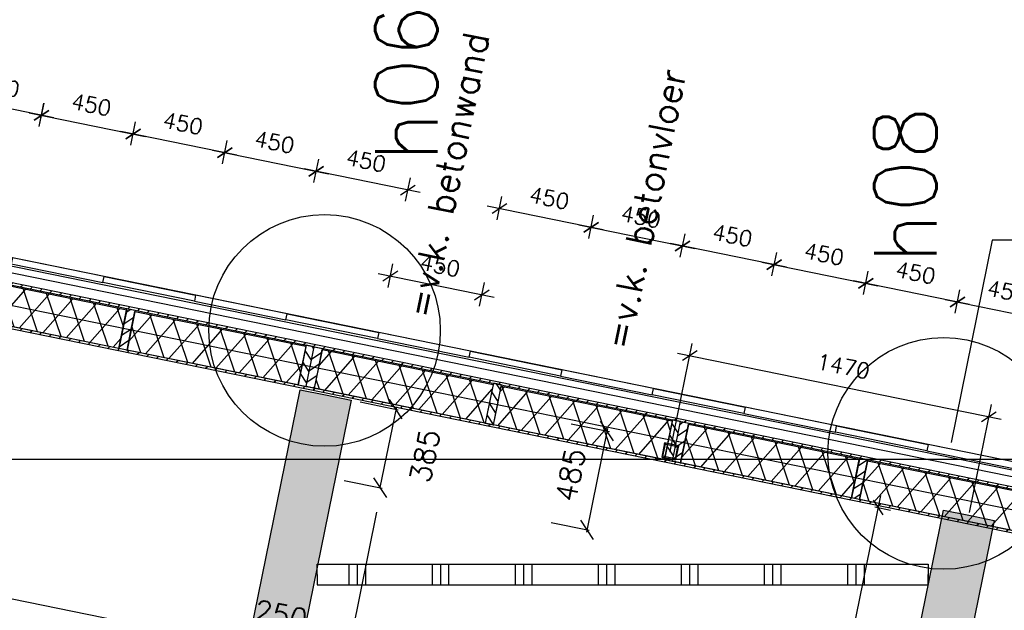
# Model space of a CAD drawing. Extents: x -161991 to 132574, y -998 to 324384.
# Tile 45 of 50: x 36013 to 40754, y 94045 to 96886. Entities that reach past the tile are written whole.
import ezdxf

# ---------------------------------------------------------------- set-up
doc = ezdxf.new("R2010")
doc.units = 0
doc.header["$LTSCALE"] = 50
doc.header["$MEASUREMENT"] = 0
doc.header["$PDSIZE"] = -1
doc.linetypes.add('DASHDOT', pattern=[25, 12.5, -6.25, 0, -6.25])
doc.layers.get('0').update_dxf_attribs({"linetype": 'CONTINUOUS'})
doc.layers.get('DEFPOINTS').update_dxf_attribs({"linetype": 'CONTINUOUS'})
for name, color, linetype in [('_BRANDCOMPART', 6, 'DASHDOT'), ('_DETAILNUMMERS', 4, 'CONTINUOUS'), ('_DETAILNUMMERSTEKST', 4, 'CONTINUOUS'), ('A--A21--_F-23-', 10, 'CONTINUOUS'), ('A--A21--_F12--', 7, 'CONTINUOUS'), ('A--A22--_F123-', 9, 'CONTINUOUS'), ('A--A25--_F-2--', 9, 'CONTINUOUS'), ('A--A28--_F-2--', 7, 'CONTINUOUS'), ('A--A42--_F-23-', 9, 'CONTINUOUS'), ('A--L21--', 3, 'CONTINUOUS'), ('A--L21--_F-2--', 7, 'CONTINUOUS'), ('A--L21--_F12--', 7, 'CONTINUOUS'), ('A--L21A1_BUITENWAND', 1, 'CONTINUOUS'), ('A--L21A2_BUITENWAND', 2, 'CONTINUOUS'), ('A--L22--_F-23-', 7, 'CONTINUOUS'), ('A--L25--', 7, 'CONTINUOUS'), ('A--L25--_F-23-', 7, 'CONTINUOUS'), ('A--L28--', 7, 'CONTINUOUS'), ('A--L28--_F-2--', 7, 'CONTINUOUS'), ('A--L42--', 7, 'CONTINUOUS'), ('A--L42--_F-23-', 7, 'CONTINUOUS'), ('A--M$1A-_F123-', 1, 'CONTINUOUS'), ('A--M1$A-_F123-', 1, 'CONTINUOUS'), ('AT$1A-25_TEKST', 2, 'CONTINUOUS'), ('X--LR---_CP', 7, 'CONTINUOUS')]:
    doc.layers.add(name, color=color, linetype=linetype)
doc.layers.add('bruto vloeroppervlak', color=3, linetype='CONTINUOUS', plot=False)
doc.styles.add('ALFA-0_25', font='ROMANS')
doc.styles.add('B-01', font='SIMPLEX.SHX', dxfattribs={"width": 0.8, "height": 4.5})
doc.styles.add('HIEMSTRA', font='romans.shx')
doc.dimstyles.get("Standard").update_dxf_attribs({"dimscale": 40, "dimtxt": 2.5, "dimasz": 2, "dimexe": 0.3, "dimexo": 0.3, "dimgap": 2, "dimtad": 1, "dimdec": 0, "dimzin": 0, "dimdsep": 46, "dimtxsty": 'HIEMSTRA', "dimblk1": 'OBLIQUE', "dimblk2": 'OBLIQUE', "dimsah": 1, "dimcen": 0.09, "dimdle": 0.3, "dimclrd": 2, "dimclre": 2, "dimclrt": 3, "dimadec": 0, "dimazin": 0, "dimtfac": 1, "dimtdec": 4, "dimtofl": 0, "dimtmove": 2, "dimatfit": 3, "dimldrblk": 'OBLIQUE', "dimfxl": 0, "dimtvp": 625, "dimtolj": 1, "dimtzin": 0, "dimarcsym": 0})
doc.dimstyles.new('STANDARD$0', dxfattribs={"dimscale": 50, "dimtxt": 2.5, "dimasz": 2, "dimexe": 2, "dimexo": 0, "dimgap": 2, "dimtad": 1, "dimdec": 0, "dimzin": 0, "dimdsep": 46, "dimtxsty": 'ALFA-0_25', "dimblk1": 'OBLIQUE', "dimblk2": 'OBLIQUE', "dimsah": 1, "dimcen": -3, "dimdle": 2, "dimclrd": 1, "dimclre": 1, "dimclrt": 2, "dimadec": 0, "dimazin": 0, "dimtfac": 0.666667, "dimtofl": 0, "dimtmove": 2, "dimatfit": 3, "dimldrblk": 'OBLIQUE', "dimfxl": 0, "dimtvp": 0.833333, "dimtolj": 1, "dimtzin": 0, "dimarcsym": 0})

# ---------------------------------------------------------------- blocks, each defined once
blk = doc.blocks.new('*U111')
at = {"layer": 'A--A21--_F12--', "color": 8}
for points in [[(0, 0), (-153, -125), (1285.3, 6309.7), (1162.8, 6334.7)], [(1285.3, 6309.7), (1407.8, 6284.8), (0, 0), (153, 125)]]:
    blk.add_solid(points, dxfattribs=at)
at = {"layer": 'A--L21--_F12--', "color": 3, "linetype": 'Continuous'}
for points in [[(-153, -125), (-153, -125), (1162.8, 6334.7), (1285.3, 6309.7)], [(-153, -125), (-153, -125), (1162.8, 6334.7), (1285.3, 6309.7)], [(-153, -125), (-153, -125), (1162.8, 6334.7), (1285.3, 6309.7)], [(1285.3, 6309.7), (1407.8, 6284.8), (153, 125), (153, 125)]]:
    blk.add_lwpolyline(points, dxfattribs=at)
blk = doc.blocks.new('*U113')
at = {"layer": 'A--A21--_F12--', "color": 8}
for points in [[(0, 0), (-122.5, 25), (852.6, 4185.4), (730.1, 4210.4)], [(852.6, 4185.4), (975.1, 4160.5), (0, 0), (122.5, -25)]]:
    blk.add_solid(points, dxfattribs=at)
at = {"layer": 'A--L21--_F12--', "color": 3, "linetype": 'Continuous'}
for points in [[(0, 0), (-122.5, 25), (730.1, 4210.4), (852.6, 4185.4)], [(0, 0), (-122.5, 25), (730.1, 4210.4), (852.6, 4185.4)], [(0, 0), (-122.5, 25), (730.1, 4210.4), (852.6, 4185.4)], [(852.6, 4185.4), (975.1, 4160.5), (122.5, -25), (0, 0)]]:
    blk.add_lwpolyline(points, dxfattribs=at)
blk = doc.blocks.new('_OBLIQUE')
at = {"color": 0, "linetype": 'ByBlock'}
blk.add_line((-0.5, -0.5), (0.5, 0.5), dxfattribs=at)
blk = doc.blocks.new('*D151')
at = {"color": 2, "linetype": 'ByBlock'}
blk.add_line((31833.5, 94944.8), (37123.8, 93867.2), dxfattribs=at)
at = {"layer": 'DEFPOINTS', "color": 0, "linetype": 'ByBlock'}
for p in [(31845.3, 94942.4), (37112.1, 93869.6), (37112.1, 93869.6)]:
    blk.add_point(p, dxfattribs=at)
at = {"color": 2, "linetype": 'ByBlock', "xscale": 80, "yscale": 80, "zscale": 80}
for p, rotation in [((31845.3, 94942.4), 168.4862903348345), ((37112.1, 93869.6), 348.4862903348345)]:
    blk.add_blockref('_OBLIQUE', p, dxfattribs=dict(at, rotation=rotation))
at = {"color": 3, "linetype": 'ByBlock', "insert": (34504.6, 94533.4), "char_height": 100, "attachment_point": 5, "rotation": 348.4863, "style": 'HIEMSTRA'}
blk.add_mtext('\\A1;5375', dxfattribs=at)
blk = doc.blocks.new('*D156')
at = {"color": 2, "linetype": 'ByBlock'}
blk.add_line((37100.3, 93872), (37357, 93819.7), dxfattribs=at)
at = {"layer": 'DEFPOINTS', "color": 0, "linetype": 'ByBlock'}
for p in [(37112.1, 93869.6), (37357, 93819.7), (37357, 93819.7)]:
    blk.add_point(p, dxfattribs=at)
at = {"color": 2, "linetype": 'ByBlock', "xscale": 80, "yscale": 80, "zscale": 80}
for p, rotation in [((37112.1, 93869.6), 168.48629033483), ((37357, 93819.7), 348.4862903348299)]:
    blk.add_blockref('_OBLIQUE', p, dxfattribs=dict(at, rotation=rotation))
at = {"color": 3, "linetype": 'ByBlock', "insert": (37270.9, 94023), "char_height": 100, "attachment_point": 5, "rotation": 348.4863, "style": 'HIEMSTRA'}
blk.add_mtext('\\A1;250', dxfattribs=at)
blk = doc.blocks.new('*D349')
at = {"color": 2, "linetype": 'ByBlock'}
for p, q in [((37652.9, 95047.6), (37836.1, 95010.3)), ((37826.8, 95024.5), (37747.5, 94635.3)), ((37576, 94670.2), (37759.3, 94632.9))]:
    blk.add_line(p, q, dxfattribs=at)
at = {"layer": 'DEFPOINTS', "color": 0, "linetype": 'ByBlock'}
for p in [(37641.1, 95050), (37564.2, 94672.6), (37747.5, 94635.3)]:
    blk.add_point(p, dxfattribs=at)
at = {"color": 2, "linetype": 'ByBlock', "xscale": 80, "yscale": 80, "zscale": 80}
for p, rotation in [((37824.4, 95012.7), 78.48689332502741), ((37747.5, 94635.3), 258.4868933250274)]:
    blk.add_blockref('_OBLIQUE', p, dxfattribs=dict(at, rotation=rotation))
at = {"color": 3, "linetype": 'ByBlock', "insert": (37964.3, 94787.7), "char_height": 100, "attachment_point": 5, "rotation": 78.4869, "style": 'HIEMSTRA'}
blk.add_mtext('\\A1;385', dxfattribs=at)
blk = doc.blocks.new('*D431')
at = {"color": 2, "linetype": 'ByBlock'}
for p, q in [((38415.4, 94994.4), (38598.7, 94957)), ((38589.3, 94971.2), (38487.7, 94472.3)), ((38318.6, 94518.9), (38501.8, 94481.6))]:
    blk.add_line(p, q, dxfattribs=at)
at = {"layer": 'DEFPOINTS', "color": 0, "linetype": 'ByBlock'}
for p in [(38403.6, 94996.8), (38306.8, 94521.3), (38490.1, 94484)]:
    blk.add_point(p, dxfattribs=at)
at = {"color": 2, "linetype": 'ByBlock', "xscale": 80, "yscale": 80, "zscale": 80}
for p, rotation in [((38586.9, 94959.4), 78.48748698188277), ((38490.1, 94484), 258.4874869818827)]:
    blk.add_blockref('_OBLIQUE', p, dxfattribs=dict(at, rotation=rotation))
at = {"color": 3, "linetype": 'ByBlock', "insert": (38411.1, 94747.7), "char_height": 100, "attachment_point": 5, "rotation": 78.4875, "style": 'HIEMSTRA'}
blk.add_mtext('\\A1;485', dxfattribs=at)
blk = doc.blocks.new('*U432')
at = {"layer": 'A--A42--_F-23-'}
h = blk.add_hatch(dxfattribs=at)
h.set_pattern_fill('ALFALINE', color=256, scale=40, style=0, pattern_type=2)
h.set_pattern_definition([(45, (-41548.18, -94479.5), (-28.284271, 28.284271), [])])
h.paths.add_polyline_path([(0, 0), (5, 4.1), (-9309.8, 1902), (-9310.8, 1897.1), (-9311.8, 1892.2), (-5, -4.1)])
at = {"layer": 'A--L42--_F-23-', "color": 2, "linetype": 'Continuous'}
for points in [[(5, 4.1), (5, 4.1), (-9309.8, 1902), (-9309.8, 1902)], [(-9311.8, 1892.2), (-9311.8, 1892.2), (-5, -4.1), (-5, -4.1)]]:
    blk.add_lwpolyline(points, dxfattribs=at)
blk = doc.blocks.new('*U434')
at = {"layer": 'A--A42--_F-23-'}
h = blk.add_hatch(dxfattribs=at)
h.set_pattern_fill('ALFALINE', color=256, scale=40, style=0, pattern_type=2)
h.set_pattern_definition([(45, (-41342.1, -94311.34), (-28.284271, 28.284271), [])])
h.paths.add_polyline_path([(0, 0), (5, 4.1), (-9143.2, 1867.9), (-9144.2, 1863), (-9145.2, 1858.1), (-5, -4.1)])
at = {"layer": 'A--L42--_F-23-', "color": 2, "linetype": 'Continuous'}
for points in [[(-9145.2, 1858.1), (-9145.2, 1858.1), (-5, -4.1), (-5, -4.1)], [(5, 4.1), (5, 4.1), (-9143.2, 1867.9), (-9143.2, 1867.9)]]:
    blk.add_lwpolyline(points, dxfattribs=at)
blk = doc.blocks.new('NH40_196')
at = {"layer": 'A--A25--_F-2--'}
h = blk.add_hatch(dxfattribs=at)
h.set_pattern_fill('ALFALINE', color=256, scale=40, style=0, pattern_type=2)
h.set_pattern_definition([(45, (-6, 0), (-28.284, 28.284), [])])
h.paths.add_polyline_path([(0, 0), (0, 196), (40, 196), (40, 0)])
at = {"layer": 'A--L25--_F-23-', "color": 2, "linetype": 'Continuous'}
blk.add_lwpolyline([(0, 0), (0, 196), (40, 196), (40, 0)], close=True, dxfattribs=at)
at = {"layer": 'X--LR---_CP'}
for p in [(0, 0), (0, 0), (40, 0)]:
    blk.add_point(p, dxfattribs=at)
blk = doc.blocks.new('*U440')
at = {"layer": 'A--A21--_F-23-'}
h = blk.add_hatch(dxfattribs=at)
h.set_pattern_fill('ALFAISO', color=256, scale=100, angle=348.4825, style=0, pattern_type=2)
h.set_pattern_definition([(48.482, (-9.98, -48.99), (-74.875, 66.285), []), (108.482, (-9.98, -48.99), (-94.842, -31.701), [])])
h.paths.add_polyline_path([(0, 0), (19, 93.1), (841.8, -74.6), (822.8, -167.7), (803.9, -260.8), (-19, -93.1)])
at = {"layer": 'A--L21--_F-2--', "color": 2, "linetype": 'Continuous'}
for points in [[(0, 0), (19, 93.1), (841.8, -74.6), (822.8, -167.7)], [(0, 0), (19, 93.1), (841.8, -74.6), (822.8, -167.7)], [(822.8, -167.7), (803.9, -260.8), (-19, -93.1), (0, 0)], [(822.8, -167.7), (803.9, -260.8), (-19, -93.1), (0, 0)]]:
    blk.add_lwpolyline(points, dxfattribs=at)
blk = doc.blocks.new('*U441')
at = {"layer": 'A--A21--_F-23-'}
h = blk.add_hatch(dxfattribs=at)
h.set_pattern_fill('ALFAISO', color=256, scale=100, angle=168.4901, style=0, pattern_type=2)
h.set_pattern_definition([(228.49, (9.98, 48.99), (74.884, -66.275), []), (288.49, (9.98, 48.99), (94.838, 31.714), [])])
h.paths.add_polyline_path([(0, 0), (-19, -93.1), (-841.8, 74.5), (-822.8, 167.6), (-803.9, 260.6), (19, 93.1)])
at = {"layer": 'A--L21--_F-2--', "color": 2, "linetype": 'Continuous'}
for points in [[(-822.8, 167.6), (-803.9, 260.6), (19, 93.1), (0, 0)], [(-822.8, 167.6), (-803.9, 260.6), (19, 93.1), (0, 0)], [(0, 0), (-19, -93.1), (-841.8, 74.5), (-822.8, 167.6)], [(0, 0), (-19, -93.1), (-841.8, 74.5), (-822.8, 167.6)]]:
    blk.add_lwpolyline(points, dxfattribs=at)
blk = doc.blocks.new('*U442')
at = {"layer": 'A--A21--_F-23-'}
h = blk.add_hatch(dxfattribs=at)
h.set_pattern_fill('ALFAISO', color=256, scale=100, angle=168.4901, style=0, pattern_type=2)
h.set_pattern_definition([(228.49, (9.98, 48.99), (74.884, -66.275), []), (288.49, (9.98, 48.99), (94.838, 31.714), [])])
h.paths.add_polyline_path([(0, 0), (-19, -93.1), (-841.8, 74.5), (-822.8, 167.6), (-803.9, 260.6), (19, 93.1)])
at = {"layer": 'A--L21--_F-2--', "color": 2, "linetype": 'Continuous'}
for points in [[(-822.8, 167.6), (-803.9, 260.6), (19, 93.1), (0, 0)], [(-822.8, 167.6), (-803.9, 260.6), (19, 93.1), (0, 0)], [(0, 0), (-19, -93.1), (-841.8, 74.5), (-822.8, 167.6)], [(0, 0), (-19, -93.1), (-841.8, 74.5), (-822.8, 167.6)]]:
    blk.add_lwpolyline(points, dxfattribs=at)
blk = doc.blocks.new('*U443')
at = {"layer": 'A--A21--_F-23-'}
h = blk.add_hatch(dxfattribs=at)
h.set_pattern_fill('ALFAISO', color=256, scale=100, angle=348.4825, style=0, pattern_type=2)
h.set_pattern_definition([(48.482, (-9.98, -48.99), (-74.875, 66.285), []), (108.482, (-9.98, -48.99), (-94.842, -31.701), [])])
h.paths.add_polyline_path([(0, 0), (19, 93.1), (841.8, -74.6), (822.8, -167.7), (803.9, -260.8), (-19, -93.1)])
at = {"layer": 'A--L21--_F-2--', "color": 2, "linetype": 'Continuous'}
for points in [[(0, 0), (19, 93.1), (841.8, -74.6), (822.8, -167.7)], [(0, 0), (19, 93.1), (841.8, -74.6), (822.8, -167.7)], [(822.8, -167.7), (803.9, -260.8), (-19, -93.1), (0, 0)], [(822.8, -167.7), (803.9, -260.8), (-19, -93.1), (0, 0)]]:
    blk.add_lwpolyline(points, dxfattribs=at)
blk = doc.blocks.new('*U445')
at = {"layer": 'A--A21--_F-23-'}
h = blk.add_hatch(dxfattribs=at)
h.set_pattern_fill('ALFAISO', color=256, scale=100, angle=348.4825, style=0, pattern_type=2)
h.set_pattern_definition([(48.482, (-9.98, -48.99), (-74.875, 66.285), []), (108.482, (-9.98, -48.99), (-94.842, -31.701), [])])
h.paths.add_polyline_path([(0, 0), (19, 93.1), (841.8, -74.6), (822.8, -167.7), (803.9, -260.8), (-19, -93.1)])
at = {"layer": 'A--L21--_F-2--', "color": 2, "linetype": 'Continuous'}
for points in [[(0, 0), (19, 93.1), (841.8, -74.6), (822.8, -167.7)], [(0, 0), (19, 93.1), (841.8, -74.6), (822.8, -167.7)], [(822.8, -167.7), (803.9, -260.8), (-19, -93.1), (0, 0)], [(822.8, -167.7), (803.9, -260.8), (-19, -93.1), (0, 0)]]:
    blk.add_lwpolyline(points, dxfattribs=at)
blk = doc.blocks.new('*U446')
at = {"layer": 'A--A21--_F-23-'}
h = blk.add_hatch(dxfattribs=at)
h.set_pattern_fill('ALFAISO', color=256, scale=100, angle=168.4901, style=0, pattern_type=2)
h.set_pattern_definition([(228.49, (9.98, 48.99), (74.884, -66.275), []), (288.49, (9.98, 48.99), (94.838, 31.714), [])])
h.paths.add_polyline_path([(0, 0), (-19, -93.1), (-841.8, 74.5), (-822.8, 167.6), (-803.9, 260.6), (19, 93.1)])
at = {"layer": 'A--L21--_F-2--', "color": 2, "linetype": 'Continuous'}
for points in [[(-822.8, 167.6), (-803.9, 260.6), (19, 93.1), (0, 0)], [(-822.8, 167.6), (-803.9, 260.6), (19, 93.1), (0, 0)], [(0, 0), (-19, -93.1), (-841.8, 74.5), (-822.8, 167.6)], [(0, 0), (-19, -93.1), (-841.8, 74.5), (-822.8, 167.6)]]:
    blk.add_lwpolyline(points, dxfattribs=at)
blk = doc.blocks.new('*D516')
at = {"layer": 'A--M$1A-_F123-', "color": 1, "lineweight": -2}
for p, q in [((38753.3, 95833.4), (38776.2, 95946.2)), ((38705.5, 95899.3), (39264, 95785.6)), ((39194.2, 95743.6), (39217.2, 95856.4))]:
    blk.add_line(p, q, dxfattribs=at)
at = {"layer": 'DEFPOINTS', "color": 0}
for p in [(38753.3, 95833.4), (39205.2, 95797.6), (39194.2, 95743.6)]:
    blk.add_point(p, dxfattribs=at)
at = {"layer": 'A--M$1A-_F123-', "color": 1, "lineweight": -2, "xscale": 60, "yscale": 60, "zscale": 60}
for p, rotation in [((38764.3, 95887.4), 168.4900000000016), ((39205.2, 95797.6), 348.4900000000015)]:
    blk.add_blockref('_OBLIQUE', p, dxfattribs=dict(at, rotation=rotation))
at = {"layer": 'A--M$1A-_F123-', "color": 2, "insert": (39004.2, 95938), "char_height": 75, "attachment_point": 5, "rotation": 348.49, "style": 'ALFA-0_25'}
blk.add_mtext('\\A1;450', dxfattribs=at)
blk = doc.blocks.new('*D517')
at = {"layer": 'A--M$1A-_F123-', "color": 1, "lineweight": -2}
for p, q in [((38312.3, 95923.2), (38335.2, 96036)), ((38823, 95875.4), (38264.4, 95989.2)), ((38753.2, 95833.4), (38776.2, 95946.2))]:
    blk.add_line(p, q, dxfattribs=at)
at = {"layer": 'DEFPOINTS', "color": 0}
for p in [(38323.2, 95977.2), (38312.3, 95923.2), (38753.2, 95833.4)]:
    blk.add_point(p, dxfattribs=at)
at = {"layer": 'A--M$1A-_F123-', "color": 1, "lineweight": -2, "xscale": 60, "yscale": 60, "zscale": 60}
for p, rotation in [((38323.2, 95977.2), 168.4899999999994), ((38764.2, 95887.4), 348.4899999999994)]:
    blk.add_blockref('_OBLIQUE', p, dxfattribs=dict(at, rotation=rotation))
at = {"layer": 'A--M$1A-_F123-', "color": 2, "insert": (38563.2, 96027.8), "char_height": 75, "attachment_point": 5, "rotation": 348.49, "style": 'ALFA-0_25'}
blk.add_mtext('\\A1;450', dxfattribs=at)
blk = doc.blocks.new('*D518')
at = {"layer": 'A--M$1A-_F123-', "color": 1, "lineweight": -2}
for p, q in [((37430.3, 96102.8), (37453.3, 96215.6)), ((37941, 96055), (37382.5, 96168.7)), ((37871.2, 96013), (37894.2, 96125.8))]:
    blk.add_line(p, q, dxfattribs=at)
at = {"layer": 'DEFPOINTS', "color": 0}
for p in [(37441.3, 96156.8), (37430.3, 96102.8), (37871.2, 96013)]:
    blk.add_point(p, dxfattribs=at)
at = {"layer": 'A--M$1A-_F123-', "color": 1, "lineweight": -2, "xscale": 60, "yscale": 60, "zscale": 60}
for p, rotation in [((37441.3, 96156.8), 168.4900000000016), ((37882.2, 96067), 348.4900000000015)]:
    blk.add_blockref('_OBLIQUE', p, dxfattribs=dict(at, rotation=rotation))
at = {"layer": 'A--M$1A-_F123-', "color": 2, "insert": (37681.2, 96207.4), "char_height": 75, "attachment_point": 5, "rotation": 348.49, "style": 'ALFA-0_25'}
blk.add_mtext('\\A1;450', dxfattribs=at)
blk = doc.blocks.new('*D519')
at = {"layer": 'A--M$1A-_F123-', "color": 1, "lineweight": -2}
for p, q in [((37786.9, 95598.7), (37809.8, 95711.4)), ((37739.1, 95664.6), (38297.6, 95550.9)), ((38227.8, 95508.9), (38250.8, 95621.7))]:
    blk.add_line(p, q, dxfattribs=at)
at = {"layer": 'DEFPOINTS', "color": 0}
for p in [(37786.9, 95598.7), (38238.8, 95562.9), (38227.8, 95508.9)]:
    blk.add_point(p, dxfattribs=at)
at = {"layer": 'A--M$1A-_F123-', "color": 1, "lineweight": -2, "xscale": 60, "yscale": 60, "zscale": 60}
for p, rotation in [((37797.9, 95652.7), 168.4900000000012), ((38238.8, 95562.9), 348.4900000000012)]:
    blk.add_blockref('_OBLIQUE', p, dxfattribs=dict(at, rotation=rotation))
at = {"layer": 'A--M$1A-_F123-', "color": 2, "insert": (38037.8, 95703.3), "char_height": 75, "attachment_point": 5, "rotation": 348.49, "style": 'ALFA-0_25'}
blk.add_mtext('\\A1;450', dxfattribs=at)
blk = doc.blocks.new('*D520')
at = {"layer": 'A--M$1A-_F123-', "color": 1, "lineweight": -2}
for p, q in [((35666.4, 96462.3), (35689.4, 96575)), ((36177.1, 96414.4), (35618.6, 96528.2)), ((36107.3, 96372.4), (36130.3, 96485.1))]:
    blk.add_line(p, q, dxfattribs=at)
at = {"layer": 'DEFPOINTS', "color": 0}
for p in [(35677.4, 96516.2), (35666.4, 96462.3), (36107.3, 96372.4)]:
    blk.add_point(p, dxfattribs=at)
at = {"layer": 'A--M$1A-_F123-', "color": 1, "lineweight": -2, "xscale": 60, "yscale": 60, "zscale": 60}
for p, rotation in [((35677.4, 96516.2), 168.4825806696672), ((36118.3, 96426.4), 348.4825806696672)]:
    blk.add_blockref('_OBLIQUE', p, dxfattribs=dict(at, rotation=rotation))
at = {"layer": 'A--M$1A-_F123-', "color": 2, "insert": (35917.3, 96566.8), "char_height": 75, "attachment_point": 5, "rotation": 348.4826, "style": 'ALFA-0_25'}
blk.add_mtext('\\A1;450', dxfattribs=at)
blk = doc.blocks.new('*D521')
at = {"layer": 'A--M$1A-_F123-', "color": 1, "lineweight": -2}
for p, q in [((36107.4, 96372.4), (36130.4, 96485.1)), ((36059.6, 96438.3), (36618.1, 96324.5)), ((36548.3, 96282.5), (36571.3, 96395.3))]:
    blk.add_line(p, q, dxfattribs=at)
at = {"layer": 'DEFPOINTS', "color": 0}
for p in [(36107.4, 96372.4), (36559.3, 96336.5), (36548.3, 96282.5)]:
    blk.add_point(p, dxfattribs=at)
at = {"layer": 'A--M$1A-_F123-', "color": 1, "lineweight": -2, "xscale": 60, "yscale": 60, "zscale": 60}
for p, rotation in [((36118.4, 96426.3), 168.4825806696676), ((36559.3, 96336.5), 348.4825806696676)]:
    blk.add_blockref('_OBLIQUE', p, dxfattribs=dict(at, rotation=rotation))
at = {"layer": 'A--M$1A-_F123-', "color": 2, "insert": (36358.3, 96477), "char_height": 75, "attachment_point": 5, "rotation": 348.4826, "style": 'ALFA-0_25'}
blk.add_mtext('\\A1;450', dxfattribs=at)
blk = doc.blocks.new('*D522')
at = {"layer": 'A--M$1A-_F123-', "color": 1, "lineweight": -2}
for p, q in [((36989.3, 96192.7), (37012.3, 96305.4)), ((36941.5, 96258.6), (37500.1, 96144.8)), ((37430.3, 96102.8), (37453.3, 96215.6))]:
    blk.add_line(p, q, dxfattribs=at)
at = {"layer": 'DEFPOINTS', "color": 0}
for p in [(36989.3, 96192.7), (37441.3, 96156.8), (37430.3, 96102.8)]:
    blk.add_point(p, dxfattribs=at)
at = {"layer": 'A--M$1A-_F123-', "color": 1, "lineweight": -2, "xscale": 60, "yscale": 60, "zscale": 60}
for p, rotation in [((37000.3, 96246.6), 168.4825806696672), ((37441.3, 96156.8), 348.4825806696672)]:
    blk.add_blockref('_OBLIQUE', p, dxfattribs=dict(at, rotation=rotation))
at = {"layer": 'A--M$1A-_F123-', "color": 2, "insert": (37240.3, 96297.2), "char_height": 75, "attachment_point": 5, "rotation": 348.4826, "style": 'ALFA-0_25'}
blk.add_mtext('\\A1;450', dxfattribs=at)
blk = doc.blocks.new('*D523')
at = {"layer": 'A--M$1A-_F123-', "color": 1, "lineweight": -2}
for p, q in [((36548.3, 96282.5), (36571.3, 96395.3)), ((37059.1, 96234.7), (36500.5, 96348.5)), ((36989.3, 96192.7), (37012.3, 96305.4))]:
    blk.add_line(p, q, dxfattribs=at)
at = {"layer": 'DEFPOINTS', "color": 0}
for p in [(36559.3, 96336.5), (36548.3, 96282.5), (36989.3, 96192.7)]:
    blk.add_point(p, dxfattribs=at)
at = {"layer": 'A--M$1A-_F123-', "color": 1, "lineweight": -2, "xscale": 60, "yscale": 60, "zscale": 60}
for p, rotation in [((36559.3, 96336.5), 168.4825806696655), ((37000.3, 96246.6), 348.4825806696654)]:
    blk.add_blockref('_OBLIQUE', p, dxfattribs=dict(at, rotation=rotation))
at = {"layer": 'A--M$1A-_F123-', "color": 2, "insert": (36799.3, 96387.1), "char_height": 75, "attachment_point": 5, "rotation": 348.4826, "style": 'ALFA-0_25'}
blk.add_mtext('\\A1;450', dxfattribs=at)
blk = doc.blocks.new('*D524')
at = {"layer": 'A--M$1A-_F123-', "color": 1, "lineweight": -2}
for p, q in [((39194.2, 95743.6), (39217.2, 95856.4)), ((39704.9, 95695.8), (39146.4, 95809.6)), ((39635.1, 95653.8), (39658.1, 95766.5))]:
    blk.add_line(p, q, dxfattribs=at)
at = {"layer": 'DEFPOINTS', "color": 0}
for p in [(39205.2, 95797.6), (39194.2, 95743.6), (39635.1, 95653.8)]:
    blk.add_point(p, dxfattribs=at)
at = {"layer": 'A--M$1A-_F123-', "color": 1, "lineweight": -2, "xscale": 60, "yscale": 60, "zscale": 60}
for p, rotation in [((39205.2, 95797.6), 168.4825806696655), ((39646.1, 95707.7), 348.4825806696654)]:
    blk.add_blockref('_OBLIQUE', p, dxfattribs=dict(at, rotation=rotation))
at = {"layer": 'A--M$1A-_F123-', "color": 2, "insert": (39445.1, 95848.2), "char_height": 75, "attachment_point": 5, "rotation": 348.4826, "style": 'ALFA-0_25'}
blk.add_mtext('\\A1;450', dxfattribs=at)
blk = doc.blocks.new('*D525')
at = {"layer": 'A--M$1A-_F123-', "color": 1, "lineweight": -2}
for p, q in [((39635.2, 95653.8), (39658.2, 95766.5)), ((39587.4, 95719.7), (40145.9, 95605.9)), ((40076.1, 95563.9), (40099.1, 95676.7))]:
    blk.add_line(p, q, dxfattribs=at)
at = {"layer": 'DEFPOINTS', "color": 0}
for p in [(39635.2, 95653.8), (40087.1, 95617.9), (40076.1, 95563.9)]:
    blk.add_point(p, dxfattribs=at)
at = {"layer": 'A--M$1A-_F123-', "color": 1, "lineweight": -2, "xscale": 60, "yscale": 60, "zscale": 60}
for p, rotation in [((39646.2, 95707.7), 168.4825806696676), ((40087.1, 95617.9), 348.4825806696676)]:
    blk.add_blockref('_OBLIQUE', p, dxfattribs=dict(at, rotation=rotation))
at = {"layer": 'A--M$1A-_F123-', "color": 2, "insert": (39886.1, 95758.3), "char_height": 75, "attachment_point": 5, "rotation": 348.4826, "style": 'ALFA-0_25'}
blk.add_mtext('\\A1;450', dxfattribs=at)
blk = doc.blocks.new('*D526')
at = {"layer": 'A--M$1A-_F123-', "color": 1, "lineweight": -2}
for p, q in [((40517.1, 95474.1), (40540.1, 95586.8)), ((40469.4, 95540), (41027.9, 95426.2)), ((40958.1, 95384.2), (40981.1, 95497))]:
    blk.add_line(p, q, dxfattribs=at)
at = {"layer": 'DEFPOINTS', "color": 0}
for p in [(40517.1, 95474.1), (40969.1, 95438.2), (40958.1, 95384.2)]:
    blk.add_point(p, dxfattribs=at)
at = {"layer": 'A--M$1A-_F123-', "color": 1, "lineweight": -2, "xscale": 60, "yscale": 60, "zscale": 60}
for p, rotation in [((40528.1, 95528), 168.4825806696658), ((40969.1, 95438.2), 348.4825806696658)]:
    blk.add_blockref('_OBLIQUE', p, dxfattribs=dict(at, rotation=rotation))
at = {"layer": 'A--M$1A-_F123-', "color": 2, "insert": (40768.1, 95578.6), "char_height": 75, "attachment_point": 5, "rotation": 348.4826, "style": 'ALFA-0_25'}
blk.add_mtext('\\A1;450', dxfattribs=at)
blk = doc.blocks.new('*D527')
at = {"layer": 'A--M$1A-_F123-', "color": 1, "lineweight": -2}
for p, q in [((40076.1, 95563.9), (40099.1, 95676.7)), ((40586.9, 95516), (40028.4, 95629.9)), ((40517.1, 95474.1), (40540.1, 95586.8))]:
    blk.add_line(p, q, dxfattribs=at)
at = {"layer": 'DEFPOINTS', "color": 0}
for p in [(40087.1, 95617.9), (40076.1, 95563.9), (40517.1, 95474.1)]:
    blk.add_point(p, dxfattribs=at)
at = {"layer": 'A--M$1A-_F123-', "color": 1, "lineweight": -2, "xscale": 60, "yscale": 60, "zscale": 60}
for p, rotation in [((40087.1, 95617.9), 168.4825806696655), ((40528.1, 95528), 348.4825806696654)]:
    blk.add_blockref('_OBLIQUE', p, dxfattribs=dict(at, rotation=rotation))
at = {"layer": 'A--M$1A-_F123-', "color": 2, "insert": (40327.1, 95668.5), "char_height": 75, "attachment_point": 5, "rotation": 348.4826, "style": 'ALFA-0_25'}
blk.add_mtext('\\A1;450', dxfattribs=at)
blk = doc.blocks.new('*D620')
at = {"layer": 'A--M$1A-_F123-', "color": 1, "lineweight": -2}
for p, q in [((39293.4, 90344.8), (40159.9, 94597.8)), ((40130.5, 94542.6), (40206.7, 94527)), ((39288, 90407.1), (39364.1, 90391.6))]:
    blk.add_line(p, q, dxfattribs=at)
at = {"layer": 'DEFPOINTS', "color": 0}
for p in [(40130.5, 94542.6), (40147.9, 94539), (39288, 90407.1)]:
    blk.add_point(p, dxfattribs=at)
at = {"layer": 'A--M$1A-_F123-', "color": 1, "lineweight": -2, "xscale": 60, "yscale": 60, "zscale": 60}
for p, rotation in [((40147.9, 94539), 78.48460945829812), ((39305.4, 90403.6), 258.4846094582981)]:
    blk.add_blockref('_OBLIQUE', p, dxfattribs=dict(at, rotation=rotation))
at = {"layer": 'A--M$1A-_F123-', "color": 2, "insert": (39631.1, 92490.8), "char_height": 75, "attachment_point": 5, "rotation": 78.4846, "style": 'ALFA-0_25'}
blk.add_mtext('\\A1;4220', dxfattribs=at)
blk = doc.blocks.new('Q021810-')
at = {"layer": 'A--A28--_F-2--', "linetype": 'Continuous'}
for points in [[(30, 30.1), (30, -29.9), (-30, -29.9), (-35, -34.9), (35, -34.9), (35, 35.1)], [(30, 30.1), (35, 35.1), (-35, 35.1), (-35, -34.9), (-30, -29.9), (-30, 30.1)]]:
    blk.add_hatch(color=3, dxfattribs=at).paths.add_polyline_path(points)
at = {"layer": 'A--L28--_F-2--', "color": 3, "linetype": 'Continuous'}
for points in [[(30, 30.1), (30, -29.9), (-30, -29.9), (-35, -34.9), (35, -34.9), (35, 35.1), (30, 30.1)], [(30, 30.1), (35, 35.1), (-35, 35.1), (-35, -34.9), (-30, -29.9), (-30, 30.1), (30, 30.1)]]:
    blk.add_lwpolyline(points, dxfattribs=at)
at = {"layer": 'X--LR---_CP', "color": 4, "linetype": 'Continuous'}
for p in [(-35, 0.1), (0, 0), (35, 0.1)]:
    blk.add_point(p, dxfattribs=at)
blk = doc.blocks.new('*D655')
at = {"layer": 'A--M1$A-_F123-', "color": 1, "lineweight": -2}
for p, q in [((39145.7, 94809.5), (39251.4, 95328.5)), ((39180.6, 95281.7), (40738.6, 94964.3)), ((40586.1, 94516.1), (40691.8, 95035.1))]:
    blk.add_line(p, q, dxfattribs=at)
at = {"layer": 'DEFPOINTS', "color": 0}
for p in [(40679.8, 94976.3), (39145.7, 94809.5), (40586.1, 94516.1)]:
    blk.add_point(p, dxfattribs=at)
at = {"layer": 'A--M1$A-_F123-', "color": 1, "lineweight": -2, "xscale": 60, "yscale": 60, "zscale": 60}
for p, rotation in [((39239.4, 95269.7), 168.4862903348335), ((40679.8, 94976.3), 348.4862903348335)]:
    blk.add_blockref('_OBLIQUE', p, dxfattribs=dict(at, rotation=rotation))
at = {"layer": 'A--M1$A-_F123-', "color": 2, "insert": (39979.1, 95218.6), "char_height": 75, "attachment_point": 5, "rotation": 348.4863, "style": 'ALFA-0_25'}
blk.add_mtext('\\A1;1470', dxfattribs=at)
blk = doc.blocks.new('*U676')
at = {"layer": 'A--A22--_F123-'}
h = blk.add_hatch(dxfattribs=at)
h.set_pattern_fill('ALFAPLST', color=256, scale=400, angle=-90, style=0)
h.set_pattern_definition([(270, (0, 0), (400, 3e-08), []), (270, (40, 3e-09), (400, 3e-08), []), (270, (80, 6e-09), (400, 3e-08), [])])
h.paths.add_polyline_path([(0, 0), (0, 50), (2943.1, 50), (2943.1, 0), (2943.1, -50), (0, -50)])
at = {"layer": 'A--L22--_F-23-', "color": 3, "linetype": 'Continuous'}
for points in [[(0, 0), (0, 50), (2943.1, 50), (2943.1, 0)], [(0, 0), (0, -50), (2943.1, -50), (2943.1, 0)]]:
    blk.add_lwpolyline(points, dxfattribs=at)

msp = doc.modelspace()

# ---------------------------------------------------------------- linework, layer by layer
msp.add_line((40388.3, 94252.6), (40388.3, 94181.6))
at = {"layer": '_BRANDCOMPART'}
msp.add_lwpolyline([(37731.9, 94517.1), (36601.6, 88968.5), (39154, 88968.5), (40125.8, 93907.9)], dxfattribs=at)
at = {"layer": '_DETAILNUMMERS'}
for centre in [(37481.1, 95391.5), (40462.2, 94799.7)]:
    msp.add_circle(centre, 557.3, dxfattribs=at)
at = {"layer": 'A--L21--'}
for points in [[(36419.3, 95650.8), (35978.4, 95740.6), (35972.4, 95711.2), (36413.3, 95621.4)], [(36419.3, 95650.8), (36860.3, 95560.9), (36854.3, 95531.5), (36413.3, 95621.4)], [(37301.2, 95471.1), (36860.2, 95560.9), (36854.3, 95531.5), (37295.2, 95441.7)], [(37301.2, 95471.1), (37742.1, 95381.3), (37736.2, 95351.9), (37295.2, 95441.7)], [(38183.1, 95291.5), (37742.1, 95381.3), (37736.2, 95351.9), (38177.1, 95262.1)], [(38183.1, 95291.5), (38624, 95201.6), (38618, 95172.2), (38177.1, 95262.1)], [(39065, 95111.8), (38624, 95201.6), (38618, 95172.2), (39059, 95082.4)], [(39065, 95111.8), (39505.9, 95022), (39499.9, 94992.6), (39059, 95082.4)], [(39946.9, 94932.2), (39505.9, 95022), (39499.9, 94992.6), (39940.9, 94902.8)], [(39946.9, 94932.2), (40387.8, 94842.4), (40381.8, 94813), (39940.9, 94902.8)], [(40828.8, 94752.5), (40387.8, 94842.4), (40381.8, 94813), (40822.8, 94723.1)]]:
    msp.add_lwpolyline(points, close=True, dxfattribs=at)
at = {"layer": 'A--L21A1_BUITENWAND'}
for p, q in [((30857.6, 96554), (43034.3, 94073.6)), ((40696.2, 95825.4, -0.4), (40497.9, 94851.9, -0.4)), ((41475.1, 95825.4, -0.5), (40696.2, 95825.4, -0.5)), ((40614.2, 95422.6, -0.4), (40614.2, 95422.6, -0.4)), ((31104.1, 94771.6), (41924.9, 94771.6))]:
    msp.add_line(p, q, dxfattribs=at)
at = {"layer": 'A--L21A2_BUITENWAND', "color": 2, "linetype": 'Continuous'}
for p, q in [((41631.1, 94548.4), (31632.5, 96584.4)), ((41599.1, 94522.2), (31657.5, 96546.7))]:
    msp.add_line(p, q, dxfattribs=at)
at = {"layer": 'bruto vloeroppervlak'}
msp.add_lwpolyline([(31595.3, 96600.2), (24417.9, 61366.1), (24443.7, 61328.4), (32782.2, 59629.6), (32820.7, 59654.2), (33773.9, 64337.7), (33771.8, 64347.2), (38858.3, 65471.4), (38858.3, 65980.4), (37015, 65581.3), (37012, 73407.7), (41634.8, 73407.9), (41670.8, 73443.9), (41671.1, 94553.7), (41646.9, 94585.8), (31633.1, 96625.7), (31595.3, 96600.2)], close=True, dxfattribs=at)

# ---------------------------------------------------------------- block references
at = {"layer": 'A--L21--', "linetype": 'Continuous'}
for name, p in [('*U440', (35687, 95565.6)), ('*U441', (37371.9, 95222.4)), ('*U443', (37451.3, 95206.3)), ('*U111', (36201.2, 88771.8)), ('*U442', (39136.1, 94862.9)), ('*U445', (39214.6, 94847.1)), ('*U446', (40899.4, 94503.9)), ('*U113', (39730.6, 90317)), ('*U676', (37445.2, 94217.1))]:
    msp.add_blockref(name, p, dxfattribs=at)
at = {"layer": 'A--L25--'}
for p, rotation in [((36490.8, 95304.9), 348.4825806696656), ((37392.6, 95121.3), 348.4825806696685), ((39156.4, 94761.8), 348.4825806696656), ((40018.4, 94586.3), 348.4825806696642)]:
    msp.add_blockref('NH40_196', p, dxfattribs=dict(at, rotation=rotation))
at = {"layer": 'A--L25--', "xscale": -1}
for p, rotation in [((37392.6, 95121.3), 348.4899999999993), ((38294.4, 94937.5), 348.4900000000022), ((39156.4, 94761.8), 348.4900000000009)]:
    msp.add_blockref('NH40_196', p, dxfattribs=dict(at, rotation=rotation))
at = {"layer": 'A--L28--', "rotation": 258.4862903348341}
msp.add_blockref('Q021810-', (39145.7, 94809.5), dxfattribs=at)
at = {"layer": 'A--L42--'}
msp.add_blockref('*U432', (41548.2, 94479.5), dxfattribs=at)
at = {"layer": 'A--L42--', "linetype": 'Continuous'}
msp.add_blockref('*U434', (41342.1, 94311.3), dxfattribs=at)

# ---------------------------------------------------------------- texts
at = {"layer": '_DETAILNUMMERSTEKST', "style": 'ALFA-0_25'}
for s, p in [('h06', (38025.2, 96201.2)), ('h08', (40427.1, 95712.4))]:
    msp.add_text(s, height=300, rotation=90, dxfattribs=at).set_placement(p)
at = {"layer": 'AT$1A-25_TEKST', "style": 'B-01'}
for s, p in [('=v.k. betonwand', (37996.7, 95441.9)), ('=v.k. betonvloer', (38949.8, 95290.6))]:
    msp.add_text(s, height=125, rotation=78.49, dxfattribs=at).set_placement(p)

# ---------------------------------------------------------------- dimensions: what is measured, and where the dimension line sits
at = {"layer": 'A--M$1A-_F123-'}
for p1, p2, distance, picture, middle in [((36107.3, 96372.4), (35666.4, 96462.3), -55.1, '*D520', (35917.3, 96566.8)), ((36107.4, 96372.4), (36548.3, 96282.5), 55.1, '*D521', (36358.3, 96477)), ((36989.3, 96192.7), (36548.3, 96282.5), -55.1, '*D523', (36799.3, 96387.1)), ((36989.3, 96192.7), (37430.3, 96102.8), 55.1, '*D522', (37240.3, 96297.2)), ((37871.2, 96013), (37430.3, 96102.8), -55.1, '*D518', (37681.2, 96207.4)), ((38753.2, 95833.4), (38312.3, 95923.2), -55.1, '*D517', (38563.2, 96027.8)), ((38753.3, 95833.4), (39194.2, 95743.6), 55.1, '*D516', (39004.2, 95938)), ((39635.1, 95653.8), (39194.2, 95743.6), -55.1, '*D524', (39445.1, 95848.2)), ((39635.2, 95653.8), (40076.1, 95563.9), 55.1, '*D525', (39886.1, 95758.3)), ((37786.9, 95598.7), (38227.8, 95508.9), 55.1, '*D519', (38037.8, 95703.3)), ((40517.1, 95474.1), (40076.1, 95563.9), -55.1, '*D527', (40327.1, 95668.5)), ((40517.1, 95474.1), (40958.1, 95384.2), 55.1, '*D526', (40768.1, 95578.6)), ((39288, 90407.1), (40130.5, 94542.6), -17.7, '*D620', (39631.1, 92490.8))]:
    dim = msp.add_aligned_dim(p1=p1, p2=p2, distance=distance, dimstyle='STANDARD$0', override={"dimscale": 30, "dimclrd": 1, "dimclre": 1, "dimclrt": 2}, dxfattribs=at)
    dim.commit()
    dim.dimension.update_dxf_attribs({"geometry": picture, "text_midpoint": middle})
for p1, p2, distance, picture, middle in [((37641.1, 95050), (37564.2, 94672.6), 187, '*D349', (37964.3, 94787.7)), ((31845.3, 94942.4), (37112.1, 93869.6), 0, '*D151', (34504.6, 94533.4)), ((37112.1, 93869.6), (37357, 93819.7), 0, '*D156', (37270.9, 94023))]:
    dim = msp.add_aligned_dim(p1=p1, p2=p2, distance=distance, dimstyle='Standard', dxfattribs=at)
    dim.commit()
    dim.dimension.update_dxf_attribs({"geometry": picture, "text_midpoint": middle})
dim = msp.add_aligned_dim(p1=(38657.7, 94945), p2=(38560.8, 94469.6), distance=187, dimstyle='Standard', dxfattribs=at)
dim.commit()
dim.dimension.update_dxf_attribs({"geometry": '*D431', "text_midpoint": (38665.1, 94695.9), "insert": (254, -51.7)})
at = {"layer": 'A--M1$A-_F123-'}
dim = msp.add_aligned_dim(p1=(39145.7, 94809.5), p2=(40586.1, 94516.1), distance=469.7, dimstyle='STANDARD$0', override={"dimscale": 30, "dimclrd": 1, "dimclre": 1, "dimclrt": 2}, dxfattribs=at)
dim.commit()
dim.dimension.update_dxf_attribs({"geometry": '*D655', "text_midpoint": (39979.1, 95218.6)})

doc.saveas('drawing.dxf')
